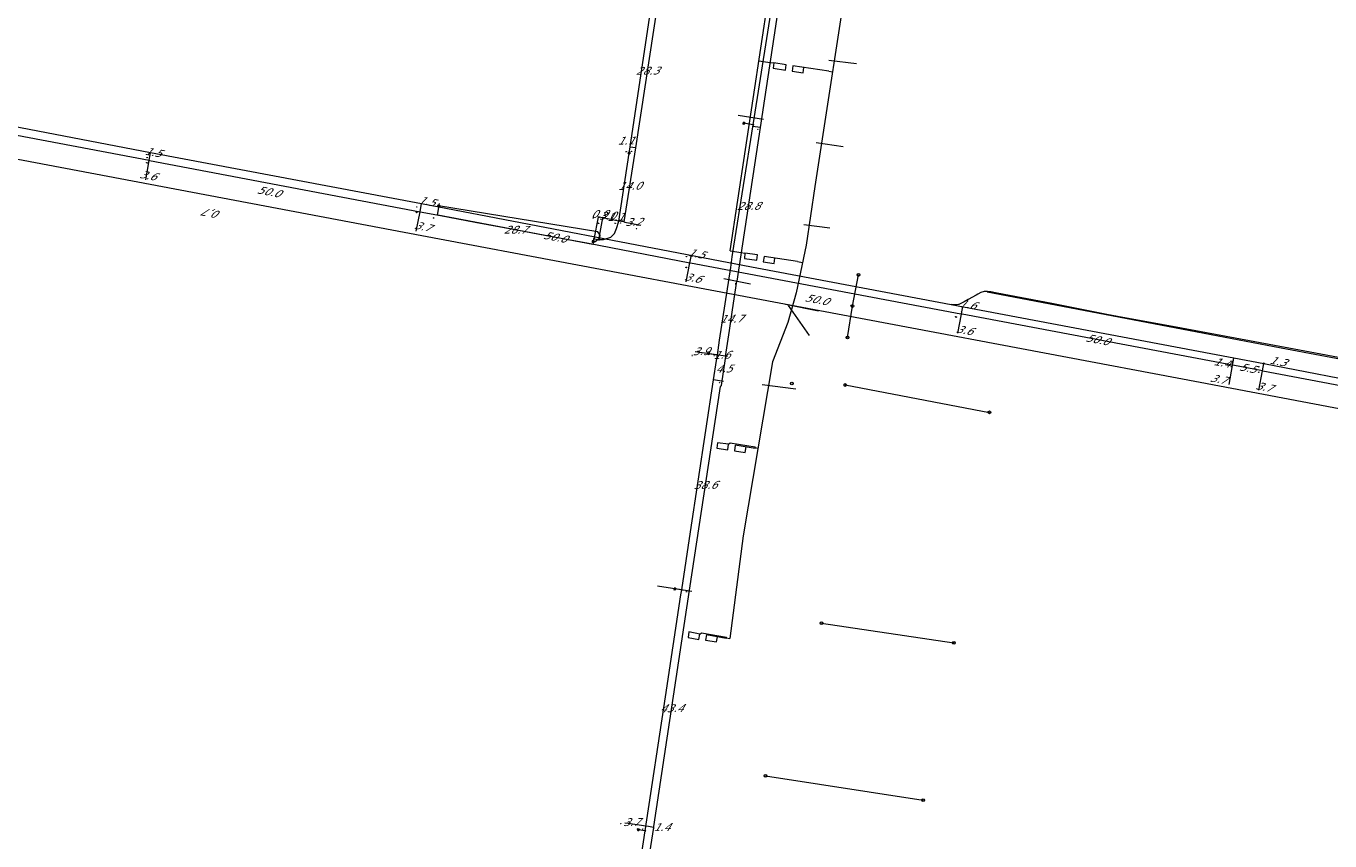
# Model space of a CAD drawing. Header units: metres. Extents: x 124576 to 133557, y 395865 to 402386.
# Tile 113 of 256: x 126119 to 126356, y 399164 to 399312. Entities that reach past the tile are written whole.
import ezdxf
from ezdxf.enums import TextEntityAlignment as Align

# ---------------------------------------------------------------- set-up
doc = ezdxf.new("R2010")
doc.units = ezdxf.units.M
doc.header["$MEASUREMENT"] = 0
for name, color, linetype, lineweight, true_color in [('LG_Datatransport_KPN_BV', 3, 'Continuous', 13, 0x00ff00), ('LG_Laag_Spanning_Enexis_Netbeheer_BV', 7, 'Continuous', 13, 0x960000), ('LG_Laag_Spanning_Gemeente_Tilburg_Ruimtelijke_Uitvoering', 7, 'Continuous', 13, 0x960000), ('LG_Midden_Spanning_Enexis_Netbeheer_BV', 7, 'Continuous', 13, 0xd20000), ('LG_Riool_Vrij_Verval_Gemeente_Tilburg_Ruimtelijke_Uitvoering', 7, 'Continuous', 13, 0xca00a0)]:
    doc.layers.add(name, color=color, linetype=linetype, lineweight=lineweight, true_color=true_color)
for name, color, linetype, lineweight in [('LG_Laag_Spanning_P_Enexis_Netbeheer_BV', 7, 'Continuous', 0), ('LG_Midden_Spanning_P_Enexis_Netbeheer_BV', 7, 'Continuous', 0), ('LG_overig_P_Gemeente_Tilburg_Ruimtelijke_Uitvoering', 7, 'Continuous', 0), ('LG_Riool_Vrij_Verval_P_Gemeente_Tilburg_Ruimtelijke_Uitvoering', 7, 'Continuous', 0), ('MV_Datatransport', 7, 'Continuous', 0), ('MV_Laag_Spanning', 7, 'Continuous', 0), ('MV_Laag_Spanning_lijn', 7, 'Continuous', 0), ('MV_Laag_Spanning_pijl', 7, 'Continuous', 0), ('MV_Midden_Spanning', 7, 'Continuous', 0), ('MV_Midden_Spanning_pijl', 7, 'Continuous', 0)]:
    doc.layers.add(name, color=color, linetype=linetype, lineweight=lineweight)
doc.styles.add('Klic_Annotatie', font='verdanai.ttf', dxfattribs={"oblique": 20, "height": 1.4})

# ---------------------------------------------------------------- blocks, each defined once
blk = doc.blocks.new('Mof')
at = {"layer": 'LG_Laag_Spanning_P_Enexis_Netbeheer_BV'}
h = blk.add_hatch(color=256, dxfattribs=at)
edge = h.paths.add_edge_path()
edge.add_arc((0, 0), 2, 0, 360)
blk = doc.blocks.new('Mof_1')
at = {"layer": 'LG_Midden_Spanning_P_Enexis_Netbeheer_BV'}
h = blk.add_hatch(color=256, dxfattribs=at)
edge = h.paths.add_edge_path()
edge.add_arc((0, 0), 2, 0, 360)
blk = doc.blocks.new('Streetlight')
at = {"layer": 'LG_Laag_Spanning_P_Enexis_Netbeheer_BV'}
for p, q in [((-1.8, 1.8), (-1.1, 1.1)), ((0, 2.5), (0, 1.5)), ((1.8, 1.8), (1.1, 1.1)), ((-1.1, -1.1), (-1.8, -1.8)), ((0, -1.5), (0, -2.5)), ((1.1, -1.1), (1.8, -1.8))]:
    blk.add_line(p, q, dxfattribs=at)
at = {"layer": 'LG_Laag_Spanning_P_Enexis_Netbeheer_BV', "flags": 128}
for points in [[(-2.5, 0), (-1.5, 0)], [(1.5, 0), (2.5, 0)]]:
    blk.add_lwpolyline(points, dxfattribs=at)
at = {"layer": 'LG_Laag_Spanning_P_Enexis_Netbeheer_BV'}
blk.add_circle((0, 0), 1.5, dxfattribs=at)
blk = doc.blocks.new('m_pijl')
at = {"layer": 'MV_Laag_Spanning_pijl'}
blk.add_hatch(color=7, dxfattribs=at).paths.add_polyline_path([(-1, -0.3), (-1, 0), (-1, 0.3), (0, 0)])
at = {"layer": 'MV_Laag_Spanning_pijl', "flags": 128}
blk.add_lwpolyline([(-1, 0), (-1, 0.3), (0, 0), (-1, -0.3), (-1, 0)], close=True, dxfattribs=at)
blk = doc.blocks.new('m_pijl_1')
at = {"layer": 'MV_Midden_Spanning_pijl'}
blk.add_hatch(color=7, dxfattribs=at).paths.add_polyline_path([(-1, -0.3), (-1, 0), (-1, 0.3), (0, 0)])
at = {"layer": 'MV_Midden_Spanning_pijl', "flags": 128}
blk.add_lwpolyline([(-1, 0), (-1, 0.3), (0, 0), (-1, -0.3), (-1, 0)], close=True, dxfattribs=at)
blk = doc.blocks.new('Onbekend_2')
at = {"layer": 'LG_Riool_Vrij_Verval_P_Gemeente_Tilburg_Ruimtelijke_Uitvoering'}
blk.add_hatch(color=256, dxfattribs=at).paths.add_polyline_path([(-0.3, -1.1, -0.262633), (0.2, 0.2), (0.6, 0.5, 0.379827), (0.7, 1.3), (0.7, 1.3, 0.228508), (0, 1.5), (0, 1.5, 0.459053), (-0.8, 0.8), (-1.3, 0.9, -0.414214), (-0.1, 2, -0.243799), (1.1, 1.5, -0.379827), (0.9, 0.1), (0.5, -0.2, 0.262633), (0.2, -1.1), (-0.2, -1.1)])
blk.add_circle((0, 0), 2.5, dxfattribs=at)
at = {"layer": 'LG_Riool_Vrij_Verval_P_Gemeente_Tilburg_Ruimtelijke_Uitvoering', "extrusion": (0, 0, -1)}
blk.add_solid([(0.3, -2.1), (-0.2, -2.1), (0.3, -1.5), (-0.2, -1.5)], dxfattribs=at)
blk = doc.blocks.new('Onbekend_1')
at = {"layer": 'LG_overig_P_Gemeente_Tilburg_Ruimtelijke_Uitvoering'}
blk.add_hatch(color=256, dxfattribs=at).paths.add_polyline_path([(-0.3, -1.1, -0.262633), (0.2, 0.2), (0.6, 0.5, 0.379827), (0.7, 1.3), (0.7, 1.3, 0.228508), (0, 1.5), (0, 1.5, 0.459053), (-0.8, 0.8), (-1.3, 0.9, -0.414214), (-0.1, 2, -0.243799), (1.1, 1.5, -0.379827), (0.9, 0.1), (0.5, -0.2, 0.262633), (0.2, -1.1), (-0.2, -1.1)])
blk.add_circle((0, 0), 2.5, dxfattribs=at)
at = {"layer": 'LG_overig_P_Gemeente_Tilburg_Ruimtelijke_Uitvoering', "extrusion": (0, 0, -1)}
blk.add_solid([(0.3, -2.1), (-0.2, -2.1), (0.3, -1.5), (-0.2, -1.5)], dxfattribs=at)

msp = doc.modelspace()

# ---------------------------------------------------------------- linework, layer by layer
at = {"layer": 'LG_Datatransport_KPN_BV', "flags": 128}
msp.add_lwpolyline([(126476.78, 399219.7), (126332.35, 399247.06), (126190.92, 399273.71), (126052.72, 399299.83)], dxfattribs=at)
at = {"layer": 'LG_Laag_Spanning_Enexis_Netbeheer_BV'}
for p, q in [((126251.14, 399293.9), (126249.46, 399294.16)), ((126244.63, 399252.05), (126243.02, 399252.29)), ((126238.15, 399209.41), (126236.92, 399209.59)), ((126231.5, 399165.67), (126230.28, 399165.85))]:
    msp.add_line(p, q, dxfattribs=at)
at = {"layer": 'LG_Laag_Spanning_Enexis_Netbeheer_BV', "flags": 128}
for points in [[(126224.44, 399119.2), (126224.94, 399122.49), (126225.61, 399126.9), (126231.5, 399165.67), (126235.2, 399189.98), (126238.01, 399208.51), (126238.15, 399209.41), (126239.76, 399219.96), (126243.95, 399247.57), (126244.48, 399251.06), (126244.63, 399252.05), (126244.63, 399252.06), (126245.04, 399254.76), (126247.05, 399267.97), (126247.34, 399269.89), (126247.65, 399271.87), (126251.14, 399293.9), (126257.98, 399337.14), (126258.18, 399338.38), (126258.54, 399340.7), (126258.85, 399342.67), (126262.93, 399369.32), (126263.07, 399370.24)], [(126224.44, 399119.2), (126224.94, 399122.49), (126225.61, 399126.9), (126231.5, 399165.67), (126235.2, 399189.98), (126238.01, 399208.51), (126238.15, 399209.41), (126239.76, 399219.96), (126243.95, 399247.57), (126244.48, 399251.06), (126244.63, 399252.05), (126244.63, 399252.06), (126245.04, 399254.76), (126247.05, 399267.97), (126247.34, 399269.89), (126247.65, 399271.87), (126251.14, 399293.9), (126257.98, 399337.14), (126258.18, 399338.38), (126258.54, 399340.7), (126258.85, 399342.67), (126262.93, 399369.32), (126263.07, 399370.24)], [(126228.6, 399288.76), (126228.76, 399289.86), (126232.87, 399316.93)], [(126228.6, 399288.76), (126228.76, 399289.86), (126232.87, 399316.93)], [(126222.2, 399273.15), (126222.59, 399273.09), (126222.99, 399273.05), (126223.2, 399273.04), (126223.93, 399273.05), (126225.27, 399273.46), (126225.92, 399274.16), (126226.3, 399275.06), (126226.75, 399276.41), (126228.6, 399288.76)], [(126222.2, 399273.15), (126222.59, 399273.09), (126222.99, 399273.05), (126223.2, 399273.04), (126223.93, 399273.05), (126225.27, 399273.46), (126225.92, 399274.16), (126226.3, 399275.06), (126226.75, 399276.41), (126228.6, 399288.76)], [(126223.2, 399273.04), (126223.35, 399273.84), (126222.94, 399274.42), (126193.99, 399279.15)], [(126222.99, 399273.05), (126222.45, 399272.64), (126222.1, 399272.66)], [(126382.53, 399246.68), (126347.09, 399253.33), (126343.26, 399254.05), (126293.64, 399263.46)]]:
    msp.add_lwpolyline(points, dxfattribs=at)
at = {"layer": 'LG_Laag_Spanning_Gemeente_Tilburg_Ruimtelijke_Uitvoering'}
for p, q in [((126246.98, 399270.98), (126262.87, 399376.13)), ((126246.98, 399270.98), (126262.06, 399370.77)), ((126252.2, 399305.52), (126254.18, 399305.22)), ((126264.89, 399303.6), (126265.56, 399303.5)), ((126246.98, 399270.98), (126248.96, 399270.69)), ((126259.17, 399269.07), (126260.1, 399268.86)), ((126251.5, 399235.12), (126251.48, 399235.38)), ((126251.5, 399235.25), (126251.99, 399235.16)), ((126246.25, 399200.56), (126246.27, 399200.86)), ((126246.25, 399200.69), (126246.9, 399200.6))]:
    msp.add_line(p, q, dxfattribs=at)
at = {"layer": 'LG_Laag_Spanning_Gemeente_Tilburg_Ruimtelijke_Uitvoering', "flags": 128}
for points in [[(126275.83, 399368.91), (126268.96, 399325.61), (126262.36, 399282.69), (126260.79, 399272.02), (126258.92, 399263.34), (126257.42, 399258), (126254.63, 399250.82), (126251.97, 399235.05), (126249.33, 399219.25), (126246.9, 399200.6)], [(126254.18, 399305.22), (126254.9, 399305.12), (126254.77, 399304.15), (126256.99, 399303.79), (126257.14, 399304.8), (126254.9, 399305.12)], [(126264.89, 399303.6), (126258.36, 399304.59), (126258.21, 399303.6), (126260.19, 399303.3), (126260.34, 399304.29)], [(126248.96, 399270.69), (126249.65, 399270.59), (126249.55, 399269.59), (126251.78, 399269.27), (126251.94, 399270.25), (126249.65, 399270.59)], [(126259.17, 399269.07), (126253.11, 399269.99), (126252.96, 399269), (126254.94, 399268.7), (126255.09, 399269.69)], [(126244.68, 399236.14), (126244.52, 399235.15), (126246.56, 399234.83), (126246.67, 399235.86), (126244.68, 399236.14)], [(126246.67, 399235.86), (126246.95, 399236.1), (126251.48, 399235.38)], [(126251.5, 399235.12), (126247.85, 399235.69), (126247.73, 399234.69), (126249.7, 399234.36), (126249.89, 399235.4)], [(126239.43, 399201.77), (126239.34, 399200.79), (126241.29, 399200.42), (126241.43, 399201.4), (126239.43, 399201.77)], [(126241.43, 399201.4), (126241.72, 399201.62), (126246.27, 399200.86)], [(126246.25, 399200.56), (126242.65, 399201.23), (126242.48, 399200.31), (126244.48, 399199.96), (126244.66, 399200.87)]]:
    msp.add_lwpolyline(points, dxfattribs=at)
at = {"layer": 'LG_Midden_Spanning_Enexis_Netbeheer_BV'}
msp.add_line((126287.14, 399261.26), (126343.94, 399250.53), dxfattribs=at)
at = {"layer": 'LG_Midden_Spanning_Enexis_Netbeheer_BV', "flags": 128}
for points in [[(126015.12, 399301.84), (126015.29, 399301.95), (126020.9, 399303.64), (126021.56, 399303.64), (126022.96, 399303.62), (126024.31, 399304.74), (126025.66, 399310.15), (126026.83, 399310.91), (126043.12, 399307.59), (126092.44, 399298.32), (126141.66, 399288.84), (126190.86, 399279.59), (126249.54, 399268.36), (126287.14, 399261.26), (126343.94, 399250.53)], [(126025.66, 399310.15), (126026.83, 399310.91), (126043.12, 399307.59), (126092.44, 399298.32), (126141.66, 399288.84), (126190.86, 399279.59), (126249.54, 399268.36), (126287.14, 399261.26)], [(126369.43, 399249.39), (126351.39, 399252.76), (126349.43, 399253.13), (126328.95, 399256.93), (126317.35, 399259.08), (126315.38, 399259.46), (126305.41, 399261.4), (126295.48, 399263.33), (126294.29, 399263.57), (126293.71, 399263.63), (126293.13, 399263.59), (126293.1, 399263.58), (126292.51, 399263.41), (126291.96, 399263.14), (126291.63, 399262.95), (126290.18, 399262.13), (126289.46, 399261.72), (126289, 399261.47), (126289, 399261.46), (126288.53, 399261.27), (126288.45, 399261.25), (126288.11, 399261.18), (126288, 399261.16), (126287.88, 399261.16), (126287.76, 399261.16), (126287.14, 399261.26)], [(126343.94, 399250.53), (126386.41, 399242.32), (126388.77, 399241.87), (126458.66, 399228.78), (126459.84, 399228.56), (126461.01, 399228.34), (126477.86, 399225.13)], [(126343.94, 399250.53), (126386.41, 399242.32), (126388.77, 399241.87), (126458.66, 399228.78), (126459.84, 399228.56), (126461.01, 399228.34), (126477.86, 399225.13)]]:
    msp.add_lwpolyline(points, dxfattribs=at)
at = {"layer": 'LG_Riool_Vrij_Verval_Gemeente_Tilburg_Ruimtelijke_Uitvoering'}
for p, q in [((126269.91, 399304.95), (126264.87, 399305.56)), ((126267.49, 399289.91), (126262.59, 399290.6)), ((126265.07, 399275.09), (126260.33, 399275.69)), ((126269.16, 399260.97), (126270.27, 399266.63)), ((126256.98, 399261.29), (126263, 399260.07)), ((126261.39, 399255.62), (126257.54, 399261.08)), ((126268.26, 399255.25), (126269.16, 399260.97)), ((126252.75, 399246.72), (126258.89, 399245.94)), ((126267.83, 399246.63), (126294.05, 399241.66)), ((126263.55, 399203.38), (126287.59, 399199.81)), ((126253.38, 399175.63), (126282.02, 399171.22))]:
    msp.add_line(p, q, dxfattribs=at)
at = {"layer": 'MV_Laag_Spanning_lijn'}
for p, q in [((126252.99, 399294.87), (126248.43, 399295.56)), ((126252.38, 399293.37), (126251.09, 399293.58)), ((126193.78, 399277.5), (126194.17, 399279.56)), ((126222.95, 399277.12), (126222.19, 399273.1)), ((126223.77, 399276.97), (126223.03, 399273)), ((126222.2, 399273.15), (126222.01, 399272.17)), ((126245.79, 399265.97), (126250.66, 399265.02)), ((126246.45, 399251.78), (126242.41, 399252.39)), ((126245.77, 399247.29), (126243.95, 399247.57)), ((126239.98, 399209.13), (126233.75, 399210.08))]:
    msp.add_line(p, q, dxfattribs=at)
at = {"layer": 'MV_Laag_Spanning_pijl'}
for p, q in [((126234.03, 399317.68), (126229.73, 399289.71)), ((126252.38, 399293.37), (126248.17, 399265.5)), ((126229.73, 399289.71), (126227.65, 399276.24)), ((126229.73, 399289.71), (126228.76, 399289.81)), ((126222.01, 399272.17), (126193.81, 399277.5)), ((126223.77, 399276.97), (126222.89, 399277.14)), ((126226.72, 399276.41), (126223.77, 399276.97)), ((126227.65, 399276.24), (126226.72, 399276.41)), ((126244.47, 399252.08), (126240.62, 399252.66)), ((126246.11, 399251.83), (126245.43, 399247.38)), ((126233, 399166.29), (126226.49, 399123.26))]:
    msp.add_line(p, q, dxfattribs=at)
at = {"layer": 'MV_Laag_Spanning_pijl', "flags": 128}
for points in [[(126259.17, 399338.23), (126258.93, 399336.68), (126252.38, 399293.37)], [(126227.65, 399276.24), (126227.8, 399276.21), (126230.75, 399275.65)], [(126246.11, 399251.83), (126246.82, 399256.54), (126247.38, 399260.25), (126248.17, 399265.5)], [(126246.11, 399251.83), (126246.05, 399251.84), (126244.47, 399252.08)], [(126245.43, 399247.38), (126245.31, 399246.53), (126245.27, 399246.33), (126245.12, 399246.34), (126239.52, 399209.38)], [(126239.52, 399209.38), (126233.03, 399166.47), (126233, 399166.29)], [(126231.63, 399166.5), (126228.43, 399166.99), (126227.82, 399167.08)], [(126233, 399166.29), (126232.09, 399166.43), (126231.63, 399166.5)]]:
    msp.add_lwpolyline(points, dxfattribs=at)
at = {"layer": 'MV_Midden_Spanning_pijl'}
for p, q in [((126141.38, 399287.43), (126141.62, 399288.81)), ((126190.6, 399278.1), (126190.9, 399279.56)), ((126239.65, 399268.83), (126239.9, 399270.18)), ((126238.99, 399265.34), (126239.65, 399268.83)), ((126288.97, 399259.53), (126289.22, 399260.89)), ((126338.21, 399250.23), (126338.44, 399251.53)), ((126343.68, 399249.2), (126343.92, 399250.51)), ((126343.03, 399245.69), (126343.68, 399249.2))]:
    msp.add_line(p, q, dxfattribs=at)
at = {"layer": 'MV_Midden_Spanning_pijl', "flags": 128}
for points in [[(126092.21, 399296.74), (126092.28, 399296.73), (126141.38, 399287.43)], [(126140.78, 399283.91), (126141.38, 399287.39), (126141.38, 399287.43)], [(126141.38, 399287.43), (126141.44, 399287.42), (126190.6, 399278.1)], [(126189.88, 399274.58), (126190.6, 399278.09), (126190.6, 399278.1)], [(126190.6, 399278.1), (126194.34, 399277.4), (126200.62, 399276.22), (126208.18, 399274.8), (126213.6, 399273.79), (126217.6, 399273.04), (126221.21, 399272.36), (126239.65, 399268.83)], [(126239.72, 399268.83), (126288.84, 399259.56), (126288.97, 399259.53)], [(126288.34, 399256.04), (126288.97, 399259.51), (126288.97, 399259.53)], [(126338.21, 399250.23), (126289.08, 399259.51), (126288.97, 399259.53)], [(126337.6, 399246.73), (126338.2, 399250.18), (126338.21, 399250.23)], [(126343.68, 399249.2), (126338.27, 399250.22), (126338.21, 399250.23)], [(126343.68, 399249.21), (126343.76, 399249.19), (126387.33, 399240.96)]]:
    msp.add_lwpolyline(points, dxfattribs=at)

# ---------------------------------------------------------------- block references
at = {"layer": 'LG_Laag_Spanning_P_Enexis_Netbeheer_BV'}
for p, xscale, yscale, zscale, rotation in [((126249.46, 399294.16), 0.1, 0.1, 0.1, 189), ((126193.99, 399279.15), 0.1, 0.1, 0.1, 189), ((126222.1, 399272.66), 0.09999999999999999, 0.09999999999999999, 0.09999999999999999, 184), ((126243.02, 399252.29), 0.1, 0.1, 0.1, 189), ((126236.92, 399209.59), 0.1, 0.1, 0.1, 189), ((126230.28, 399165.85), 0.1, 0.1, 0.1, 189)]:
    msp.add_blockref('Streetlight', p, dxfattribs=dict(at, xscale=xscale, yscale=yscale, zscale=zscale, rotation=rotation))
at = {"layer": 'LG_Laag_Spanning_P_Enexis_Netbeheer_BV', "xscale": 0.1, "yscale": 0.1, "zscale": 0.1}
for name, p in [('Mof', (126251.14, 399293.9)), ('Streetlight', (126228.6, 399288.76)), ('Mof', (126222.2, 399273.15)), ('Mof', (126222.99, 399273.05)), ('Mof', (126223.2, 399273.04)), ('Mof', (126244.63, 399252.05)), ('Mof', (126238.15, 399209.41)), ('Mof', (126231.5, 399165.67))]:
    msp.add_blockref(name, p, dxfattribs=at)
at = {"layer": 'LG_Midden_Spanning_P_Enexis_Netbeheer_BV', "xscale": 0.1, "yscale": 0.1, "zscale": 0.1}
msp.add_blockref('Mof_1', (126343.94, 399250.53), dxfattribs=at)
at = {"layer": 'LG_overig_P_Gemeente_Tilburg_Ruimtelijke_Uitvoering', "xscale": 0.1, "yscale": 0.1, "zscale": 0.1}
for p in [(126294.05, 399241.66), (126287.59, 399199.81), (126282.02, 399171.22)]:
    msp.add_blockref('Onbekend_1', p, dxfattribs=at)
at = {"layer": 'LG_Riool_Vrij_Verval_P_Gemeente_Tilburg_Ruimtelijke_Uitvoering', "xscale": 0.1, "yscale": 0.1, "zscale": 0.1}
for p in [(126270.27, 399266.63), (126269.16, 399260.97), (126268.26, 399255.25), (126258.15, 399246.88), (126267.83, 399246.63), (126263.55, 399203.38), (126253.38, 399175.63)]:
    msp.add_blockref('Onbekend_2', p, dxfattribs=at)
at = {"layer": 'MV_Laag_Spanning_pijl'}
for p, xscale, yscale, zscale, rotation in [((126252, 399293), 0.1, 0.1, 0.1, 262), ((126228, 399289), 0.09999999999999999, 0.09999999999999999, 0.09999999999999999, 174), ((126229, 399289), 0.1, 0.1, 0.1, 262), ((126193, 399277), 0.1, 0.1, 0.1, 169), ((126222, 399277), 0.1, 0.1, 0.1, 169), ((126223, 399276), 0.1, 0.1, 0.1, 169), ((126226, 399276), 0.1, 0.1, 0.1, 169), ((126227, 399276), 0.1, 0.1, 0.1, 262), ((126230, 399275), 0.09999999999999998, 0.09999999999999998, 0.09999999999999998, 350.0000000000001), ((126248, 399265), 0.1, 0.1, 0.1, 81), ((126248, 399265), 0.1, 0.1, 0.1, 262), ((126240, 399252), 0.1, 0.1, 0.1, 171), ((126244, 399252), 0.1, 0.1, 0.1, 171), ((126245, 399247), 0.1, 0.1, 0.1, 262), ((126239, 399209), 0.1, 0.1, 0.1, 262), ((126227, 399167), 0.1, 0.1, 0.1, 171), ((126231, 399166), 0.1, 0.1, 0.1, 171), ((126233, 399166), 0.1, 0.1, 0.1, 262)]:
    msp.add_blockref('m_pijl', p, dxfattribs=dict(at, xscale=xscale, yscale=yscale, zscale=zscale, rotation=rotation))
at = {"layer": 'MV_Midden_Spanning_pijl'}
for p, xscale, yscale, zscale, rotation in [((126141, 399288), 0.09999999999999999, 0.09999999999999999, 0.09999999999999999, 80), ((126141, 399287), 0.09999999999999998, 0.09999999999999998, 0.09999999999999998, 350.0000000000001), ((126141, 399287), 0.1, 0.1, 0.1, 79), ((126190, 399279), 0.1, 0.1, 0.1, 78), ((126190, 399278), 0.09999999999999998, 0.09999999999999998, 0.09999999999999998, 350.0000000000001), ((126190, 399278), 0.09999999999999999, 0.09999999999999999, 0.09999999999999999, 80), ((126239, 399270), 0.1, 0.1, 0.1, 79), ((126239, 399268), 0.09999999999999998, 0.09999999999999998, 0.09999999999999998, 350.0000000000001), ((126239, 399268), 0.1, 0.1, 0.1, 79), ((126289, 399260), 0.1, 0.1, 0.1, 79), ((126288, 399259), 0.09999999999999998, 0.09999999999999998, 0.09999999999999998, 350.0000000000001), ((126288, 399259), 0.09999999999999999, 0.09999999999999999, 0.09999999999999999, 80), ((126288, 399259), 0.1, 0.1, 0.1, 169), ((126338, 399251), 0.09999999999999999, 0.09999999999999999, 0.09999999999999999, 80), ((126338, 399250), 0.09999999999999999, 0.09999999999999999, 0.09999999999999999, 80), ((126338, 399250), 0.1, 0.1, 0.1, 169), ((126343, 399250), 0.1, 0.1, 0.1, 79), ((126343, 399249), 0.1, 0.1, 0.1, 79)]:
    msp.add_blockref('m_pijl_1', p, dxfattribs=dict(at, xscale=xscale, yscale=yscale, zscale=zscale, rotation=rotation))

# ---------------------------------------------------------------- texts
at = {"layer": 'MV_Datatransport', "style": 'Klic_Annotatie', "oblique": 20}
msp.add_text('0,7', height=1.4, rotation=169.2, dxfattribs=at).set_placement((126152.98, 399277.73), align=Align.MIDDLE_CENTER)
at = {"layer": 'MV_Laag_Spanning', "style": 'Klic_Annotatie', "oblique": 20}
for s, p in [('28.3', (126231.88, 399303.7)), ('1.1', (126227.97, 399291)), ('14.0', (126228.66, 399282.79)), ('0.9', (126223.15, 399277.68)), ('28.8', (126250.23, 399279.13)), ('3.0', (126224.59, 399277.38)), ('1.1', (126226.1, 399277.15)), ('3.2', (126229.38, 399276.24)), ('14.7', (126247.14, 399258.66)), ('3.9', (126241.62, 399252.75)), ('1.6', (126245.4, 399252.09)), ('4.5', (126245.77, 399249.6)), ('38.6', (126242.41, 399228.46)), ('43.4', (126236.28, 399187.92)), ('3.7', (126228.99, 399167.25)), ('1.4', (126234.48, 399166.33))]:
    msp.add_text(s, height=1.4, rotation=1, dxfattribs=at).set_placement(p, align=Align.MIDDLE_CENTER)
msp.add_text('28.7', height=1.4, dxfattribs=at).set_placement((126207.91, 399274.83), align=Align.MIDDLE_CENTER)
at = {"layer": 'MV_Midden_Spanning', "style": 'Klic_Annotatie', "oblique": 20}
for s, rotation, p in [('1.5', 350, (126142.08, 399288.91)), ('3.6', 350, (126141.15, 399284.69)), ('50.0', 349, (126163.1, 399281.74)), ('1.5', 348, (126191.8, 399280.01)), ('3.7', 348, (126191.07, 399275.42)), ('50.0', 349, (126215.13, 399273.5)), ('1.5', 349, (126240.78, 399270.51)), ('3.6', 349, (126240.13, 399266.1)), ('50.0', 349, (126262.64, 399262.15)), ('1.6', 350, (126290.1, 399261.27)), ('3.6', 350, (126289.49, 399256.6)), ('50.0', 349, (126313.65, 399254.87)), ('1.4', 350, (126336.3, 399250.7)), ('5.5', 349, (126340.98, 399249.71)), ('1.3', 349, (126346.45, 399250.94)), ('3.7', 350, (126335.65, 399247.71)), ('3.7', 349, (126343.95, 399246.29))]:
    msp.add_text(s, height=1.4, rotation=rotation, dxfattribs=at).set_placement(p, align=Align.MIDDLE_CENTER)

doc.saveas('drawing.dxf')
